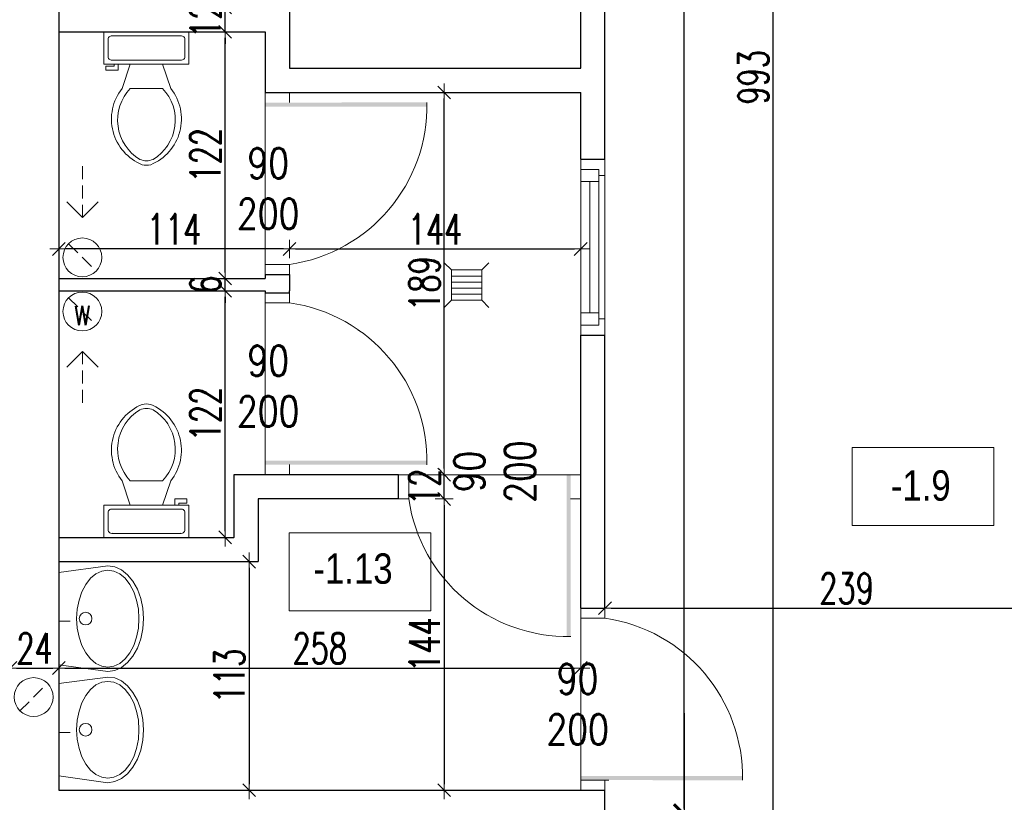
# Model space of a CAD drawing. Header units: millimetres. Extents: x 64838 to 107664, y -36848 to 0.
# Tile 26 of 109: x 70246 to 70733, y -29773 to -29386. Entities that reach past the tile are written whole.
import ezdxf

# ---------------------------------------------------------------- set-up
doc = ezdxf.new("R2010")
doc.units = ezdxf.units.MM
doc.linetypes.add('HIDDEN', pattern=[9.525, 6.35, -3.175])
doc.layers.get('Defpoints').update_dxf_attribs({"color": 30})
for name, color, linetype, lineweight in [('001_Dark_1 10', 7, 'Continuous', 0), ('J opisy', 7, 'Continuous', 9), ('J stolarka_okna', 144, 'Continuous', 0), ('J wymiary', 1, 'Continuous', 9), ('OPIS', 7, 'Continuous', 5), ('sciany', 252, 'Continuous', 30)]:
    doc.layers.add(name, color=color, linetype=linetype, lineweight=lineweight)
doc.styles.add('ADESK2', font='simplex', dxfattribs={"width": 0.7})
doc.styles.add('e-cad_1', font='simplex.shx', dxfattribs={"width": 0.8})
doc.styles.get("Standard").update_dxf_attribs({"font": 'arial.ttf'})
doc.dimstyles.new('1-100', dxfattribs={"dimscale": 1.5, "dimtxt": 10, "dimasz": 2, "dimexe": 1, "dimexo": 1, "dimgap": 1.5, "dimtad": 1, "dimdec": 0, "dimrnd": 0.5, "dimdsep": 46, "dimtxsty": 'ADESK2', "dimblk": 'wymiar', "dimcen": -1, "dimdle": 5, "dimse1": 1, "dimse2": 1, "dimclrd": 256, "dimclre": 256, "dimclrt": 256, "dimadec": 0, "dimazin": 0, "dimtfac": 1, "dimtdec": 0, "dimtix": 1, "dimtmove": 0, "dimatfit": 3, "dimfxl": 20, "dimfxlon": 1, "dimtolj": 1, "dimtzin": 0, "dimarcsym": 0})
doc.dimstyles.new('e-cad_1_100_[cm]', dxfattribs={"dimscale": 10, "dimtxt": 2, "dimasz": 1, "dimexe": 1.25, "dimexo": 0.625, "dimtad": 1, "dimdec": 1, "dimrnd": 0.1, "dimzin": 1, "dimtxsty": 'e-cad_1', "dimblk": 'ARCHTICK', "dimcen": 2.5, "dimdle": 5, "dimclrd": 256, "dimclre": 256, "dimclrt": 7, "dimadec": 0, "dimazin": 0, "dimtfac": 1, "dimtix": 1, "dimtmove": 0, "dimatfit": 3, "dimfxl": 20, "dimfxlon": 1, "dimarcsym": 0})

# ---------------------------------------------------------------- blocks, each defined once
blk = doc.blocks.new('wymiar')
for p, q in [((1.5, 0), (-1.5, 0)), ((1.06, 1.06), (-1.06, -1.06)), ((0, 1.5), (0, -1.5))]:
    blk.add_line(p, q)
blk = doc.blocks.new('*D735')
at = {"layer": 'Defpoints', "color": 0, "ltscale": 4}
for p in [(70241.25, -29707.1), (70265.25, -29707.1), (70265.25, -29707.1)]:
    blk.add_point(p, dxfattribs=at)
at = {"layer": 'J wymiary', "lineweight": -2}
blk.add_line((70244.25, -29707.1), (70262.25, -29707.1), dxfattribs=at)
at = {"layer": 'J wymiary', "lineweight": -2, "ltscale": 4, "xscale": 3, "yscale": 3, "zscale": 3, "rotation": 180}
blk.add_blockref('wymiar', (70241.25, -29707.1), dxfattribs=at)
at = {"layer": 'J wymiary', "lineweight": -2, "ltscale": 4, "xscale": 3, "yscale": 3, "zscale": 3}
blk.add_blockref('wymiar', (70265.25, -29707.1), dxfattribs=at)
at = {"layer": 'J wymiary', "ltscale": 4, "insert": (70253.25, -29697.35), "char_height": 15, "attachment_point": 5, "style": 'ADESK2'}
blk.add_mtext('\\A1;24', dxfattribs=at)
blk = doc.blocks.new('*D736')
at = {"layer": 'Defpoints', "color": 0, "ltscale": 4}
for p in [(70265.25, -29707.1), (70523.25, -29707.1), (70523.25, -29707.1)]:
    blk.add_point(p, dxfattribs=at)
at = {"layer": 'J wymiary', "lineweight": -2}
blk.add_line((70268.25, -29707.1), (70520.25, -29707.1), dxfattribs=at)
at = {"layer": 'J wymiary', "lineweight": -2, "ltscale": 4, "xscale": 3, "yscale": 3, "zscale": 3, "rotation": 180}
blk.add_blockref('wymiar', (70265.25, -29707.1), dxfattribs=at)
at = {"layer": 'J wymiary', "lineweight": -2, "ltscale": 4, "xscale": 3, "yscale": 3, "zscale": 3}
blk.add_blockref('wymiar', (70523.25, -29707.1), dxfattribs=at)
at = {"layer": 'J wymiary', "ltscale": 4, "insert": (70394.25, -29697.35), "char_height": 15, "attachment_point": 5, "style": 'ADESK2'}
blk.add_mtext('\\A1;258', dxfattribs=at)
blk = doc.blocks.new('*D737')
at = {"layer": 'Defpoints', "color": 0, "ltscale": 4}
for p in [(70363.84, -29654.48), (70359.35, -29767.48), (70363.84, -29767.48)]:
    blk.add_point(p, dxfattribs=at)
at = {"layer": 'J wymiary', "lineweight": -2}
blk.add_line((70359.35, -29657.48), (70359.35, -29764.48), dxfattribs=at)
at = {"layer": 'J wymiary', "lineweight": -2, "ltscale": 4, "xscale": 3, "yscale": 3, "zscale": 3}
for p, rotation in [((70359.35, -29654.48), 90), ((70359.35, -29767.48), 270)]:
    blk.add_blockref('wymiar', p, dxfattribs=dict(at, rotation=rotation))
at = {"layer": 'J wymiary', "ltscale": 4, "insert": (70349.6, -29710.98), "char_height": 15, "attachment_point": 5, "rotation": 90, "style": 'ADESK2'}
blk.add_mtext('\\A1;113', dxfattribs=at)
blk = doc.blocks.new('*D738')
at = {"layer": 'Defpoints', "color": 0, "ltscale": 4}
for p in [(70433.25, -29623.48), (70433.25, -29767.48), (70455.78, -29767.48)]:
    blk.add_point(p, dxfattribs=at)
at = {"layer": 'J wymiary', "lineweight": -2}
blk.add_line((70455.78, -29626.48), (70455.78, -29764.48), dxfattribs=at)
at = {"layer": 'J wymiary', "lineweight": -2, "ltscale": 4, "xscale": 3, "yscale": 3, "zscale": 3}
for p, rotation in [((70455.78, -29623.48), 90), ((70455.78, -29767.48), 270)]:
    blk.add_blockref('wymiar', p, dxfattribs=dict(at, rotation=rotation))
at = {"layer": 'J wymiary', "ltscale": 4, "insert": (70446.03, -29695.48), "char_height": 15, "attachment_point": 5, "rotation": 90, "style": 'ADESK2'}
blk.add_mtext('\\A1;144', dxfattribs=at)
blk = doc.blocks.new('*D739')
at = {"layer": 'Defpoints', "color": 0, "ltscale": 4}
for p in [(70433.25, -29611.48), (70455.78, -29611.48), (70433.25, -29623.48)]:
    blk.add_point(p, dxfattribs=at)
at = {"layer": 'J wymiary', "lineweight": -2}
for p, q in [((70455.78, -29608.48), (70455.78, -29605.48)), ((70455.78, -29623.48), (70455.78, -29611.48)), ((70455.78, -29626.48), (70455.78, -29629.48))]:
    blk.add_line(p, q, dxfattribs=at)
at = {"layer": 'J wymiary', "lineweight": -2, "ltscale": 4, "xscale": 3, "yscale": 3, "zscale": 3}
for p, rotation in [((70455.78, -29611.48), 270), ((70455.78, -29623.48), 90)]:
    blk.add_blockref('wymiar', p, dxfattribs=dict(at, rotation=rotation))
at = {"layer": 'J wymiary', "ltscale": 4, "insert": (70446.03, -29617.48), "char_height": 15, "attachment_point": 5, "rotation": 90, "style": 'ADESK2'}
blk.add_mtext('\\A1;12', dxfattribs=at)
blk = doc.blocks.new('*D740')
at = {"layer": 'Defpoints', "color": 0, "ltscale": 4}
for p in [(70433.25, -29422.48), (70455.78, -29422.48), (70433.25, -29611.48)]:
    blk.add_point(p, dxfattribs=at)
at = {"layer": 'J wymiary', "lineweight": -2}
blk.add_line((70455.78, -29608.48), (70455.78, -29425.48), dxfattribs=at)
at = {"layer": 'J wymiary', "lineweight": -2, "ltscale": 4, "xscale": 3, "yscale": 3, "zscale": 3}
for p, rotation in [((70455.78, -29422.48), 90), ((70455.78, -29611.48), 270)]:
    blk.add_blockref('wymiar', p, dxfattribs=dict(at, rotation=rotation))
at = {"layer": 'J wymiary', "ltscale": 4, "insert": (70446.03, -29516.98), "char_height": 15, "attachment_point": 5, "rotation": 90, "style": 'ADESK2'}
blk.add_mtext('\\A1;189', dxfattribs=at)
blk = doc.blocks.new('*D741')
at = {"layer": 'Defpoints', "color": 0, "ltscale": 4}
for p in [(70379.25, -29499.87), (70523.25, -29499.87), (70523.25, -29499.87)]:
    blk.add_point(p, dxfattribs=at)
at = {"layer": 'J wymiary', "lineweight": -2}
blk.add_line((70382.25, -29499.87), (70520.25, -29499.87), dxfattribs=at)
at = {"layer": 'J wymiary', "lineweight": -2, "ltscale": 4, "xscale": 3, "yscale": 3, "zscale": 3, "rotation": 180}
blk.add_blockref('wymiar', (70379.25, -29499.87), dxfattribs=at)
at = {"layer": 'J wymiary', "lineweight": -2, "ltscale": 4, "xscale": 3, "yscale": 3, "zscale": 3}
blk.add_blockref('wymiar', (70523.25, -29499.87), dxfattribs=at)
at = {"layer": 'J wymiary', "ltscale": 4, "insert": (70451.25, -29490.12), "char_height": 15, "attachment_point": 5, "style": 'ADESK2'}
blk.add_mtext('\\A1;144', dxfattribs=at)
blk = doc.blocks.new('*D742')
at = {"layer": 'Defpoints', "color": 0, "ltscale": 4}
for p in [(70265.25, -29499.87), (70265.25, -29512.48), (70379.25, -29512.48)]:
    blk.add_point(p, dxfattribs=at)
at = {"layer": 'J wymiary', "lineweight": -2}
blk.add_line((70376.25, -29499.87), (70268.25, -29499.87), dxfattribs=at)
at = {"layer": 'J wymiary', "lineweight": -2, "ltscale": 4, "xscale": 3, "yscale": 3, "zscale": 3, "rotation": 180}
blk.add_blockref('wymiar', (70265.25, -29499.87), dxfattribs=at)
at = {"layer": 'J wymiary', "lineweight": -2, "ltscale": 4, "xscale": 3, "yscale": 3, "zscale": 3}
blk.add_blockref('wymiar', (70379.25, -29499.87), dxfattribs=at)
at = {"layer": 'J wymiary', "ltscale": 4, "insert": (70322.25, -29490.12), "char_height": 15, "attachment_point": 5, "style": 'ADESK2'}
blk.add_mtext('\\A1;114', dxfattribs=at)
blk = doc.blocks.new('*D743')
at = {"layer": 'Defpoints', "color": 0, "ltscale": 4}
for p in [(70347.48, -29520.48), (70351.84, -29520.48), (70351.84, -29642.48)]:
    blk.add_point(p, dxfattribs=at)
at = {"layer": 'J wymiary', "lineweight": -2}
blk.add_line((70347.48, -29639.48), (70347.48, -29523.48), dxfattribs=at)
at = {"layer": 'J wymiary', "lineweight": -2, "ltscale": 4, "xscale": 3, "yscale": 3, "zscale": 3}
for p, rotation in [((70347.48, -29520.48), 90), ((70347.48, -29642.48), 270)]:
    blk.add_blockref('wymiar', p, dxfattribs=dict(at, rotation=rotation))
at = {"layer": 'J wymiary', "ltscale": 4, "insert": (70337.73, -29581.48), "char_height": 15, "attachment_point": 5, "rotation": 90, "style": 'ADESK2'}
blk.add_mtext('\\A1;122', dxfattribs=at)
blk = doc.blocks.new('*D744')
at = {"layer": 'Defpoints', "color": 0, "ltscale": 4}
for p in [(70347.48, -29514.48), (70347.48, -29514.48), (70347.48, -29520.48)]:
    blk.add_point(p, dxfattribs=at)
at = {"layer": 'J wymiary', "lineweight": -2}
for p, q in [((70347.48, -29511.48), (70347.48, -29508.48)), ((70347.48, -29520.48), (70347.48, -29514.48)), ((70347.48, -29523.48), (70347.48, -29526.48))]:
    blk.add_line(p, q, dxfattribs=at)
at = {"layer": 'J wymiary', "lineweight": -2, "ltscale": 4, "xscale": 3, "yscale": 3, "zscale": 3}
for p, rotation in [((70347.48, -29514.48), 270), ((70347.48, -29520.48), 90)]:
    blk.add_blockref('wymiar', p, dxfattribs=dict(at, rotation=rotation))
at = {"layer": 'J wymiary', "ltscale": 4, "insert": (70337.73, -29517.48), "char_height": 15, "attachment_point": 5, "rotation": 90, "style": 'ADESK2'}
blk.add_mtext('\\A1;6', dxfattribs=at)
blk = doc.blocks.new('*D745')
at = {"layer": 'Defpoints', "color": 0, "ltscale": 4}
for p in [(70347.48, -29392.48), (70347.48, -29392.48), (70347.48, -29514.48)]:
    blk.add_point(p, dxfattribs=at)
at = {"layer": 'J wymiary', "lineweight": -2}
blk.add_line((70347.48, -29511.48), (70347.48, -29395.48), dxfattribs=at)
at = {"layer": 'J wymiary', "lineweight": -2, "ltscale": 4, "xscale": 3, "yscale": 3, "zscale": 3}
for p, rotation in [((70347.48, -29392.48), 90), ((70347.48, -29514.48), 270)]:
    blk.add_blockref('wymiar', p, dxfattribs=dict(at, rotation=rotation))
at = {"layer": 'J wymiary', "ltscale": 4, "insert": (70337.73, -29453.48), "char_height": 15, "attachment_point": 5, "rotation": 90, "style": 'ADESK2'}
blk.add_mtext('\\A1;122', dxfattribs=at)
blk = doc.blocks.new('*D746')
at = {"layer": 'Defpoints', "color": 0, "ltscale": 4}
for p in [(70347.48, -29380.48), (70347.48, -29380.48), (70347.48, -29392.48)]:
    blk.add_point(p, dxfattribs=at)
at = {"layer": 'J wymiary', "lineweight": -2}
for p, q in [((70347.48, -29377.48), (70347.48, -29374.48)), ((70347.48, -29392.48), (70347.48, -29380.48)), ((70347.48, -29395.48), (70347.48, -29398.48))]:
    blk.add_line(p, q, dxfattribs=at)
at = {"layer": 'J wymiary', "lineweight": -2, "ltscale": 4, "xscale": 3, "yscale": 3, "zscale": 3}
for p, rotation in [((70347.48, -29380.48), 270), ((70347.48, -29392.48), 90)]:
    blk.add_blockref('wymiar', p, dxfattribs=dict(at, rotation=rotation))
at = {"layer": 'J wymiary', "ltscale": 4, "insert": (70337.73, -29386.48), "char_height": 15, "attachment_point": 5, "rotation": 90, "style": 'ADESK2'}
blk.add_mtext('\\A1;12', dxfattribs=at)
blk = doc.blocks.new('*D754')
at = {"layer": 'Defpoints', "color": 0, "ltscale": 4}
for p in [(70535.25, -29677.48), (70774.23, -29677.48), (70774.23, -29677.48)]:
    blk.add_point(p, dxfattribs=at)
at = {"layer": 'J wymiary', "lineweight": -2}
blk.add_line((70538.25, -29677.48), (70771.23, -29677.48), dxfattribs=at)
at = {"layer": 'J wymiary', "lineweight": -2, "ltscale": 4, "xscale": 3, "yscale": 3, "zscale": 3, "rotation": 180}
blk.add_blockref('wymiar', (70535.25, -29677.48), dxfattribs=at)
at = {"layer": 'J wymiary', "lineweight": -2, "ltscale": 4, "xscale": 3, "yscale": 3, "zscale": 3}
blk.add_blockref('wymiar', (70774.23, -29677.48), dxfattribs=at)
at = {"layer": 'J wymiary', "ltscale": 4, "insert": (70654.74, -29667.73), "char_height": 15, "attachment_point": 5, "style": 'ADESK2'}
blk.add_mtext('\\A1;239', dxfattribs=at)
blk = doc.blocks.new('_ArchTick')
at = {"color": 0, "linetype": 'ByBlock', "const_width": 0.15}
blk.add_lwpolyline([(-0.5, -0.5), (0.5, 0.5)], dxfattribs=at)
blk = doc.blocks.new('*D755')
at = {"layer": 'Defpoints', "color": 0, "ltscale": 4}
for p in [(70535.25, -29779.48), (70535.25, -29911.48), (70574.34, -29911.48)]:
    blk.add_point(p, dxfattribs=at)
at = {"layer": 'J wymiary', "lineweight": -2, "ltscale": 4}
for p, q in [((70574.34, -29729.48), (70574.34, -29961.48)), ((70541.5, -29779.48), (70586.84, -29779.48)), ((70541.5, -29911.48), (70586.84, -29911.48))]:
    blk.add_line(p, q, dxfattribs=at)
at = {"layer": 'J wymiary', "lineweight": -2, "ltscale": 4, "xscale": 10, "yscale": 10, "zscale": 10}
for p, rotation in [((70574.34, -29779.48), 90), ((70574.34, -29911.48), 270)]:
    blk.add_blockref('_ArchTick', p, dxfattribs=dict(at, rotation=rotation))
at = {"layer": 'J wymiary', "color": 7, "ltscale": 4, "insert": (70556.19, -29845.48), "char_height": 20, "attachment_point": 5, "rotation": 90, "style": 'e-cad_1'}
blk.add_mtext('132,0', dxfattribs=at)
blk = doc.blocks.new('*D756')
at = {"layer": 'Defpoints', "color": 0, "ltscale": 4}
for p in [(70535.25, -28918.48), (70574.34, -28918.48), (70535.25, -29779.48)]:
    blk.add_point(p, dxfattribs=at)
at = {"layer": 'J wymiary', "lineweight": -2}
blk.add_line((70574.34, -29776.48), (70574.34, -28921.48), dxfattribs=at)
at = {"layer": 'J wymiary', "lineweight": -2, "ltscale": 4, "xscale": 3, "yscale": 3, "zscale": 3}
for p, rotation in [((70574.34, -28918.48), 90), ((70574.34, -29779.48), 270)]:
    blk.add_blockref('wymiar', p, dxfattribs=dict(at, rotation=rotation))
at = {"layer": 'J wymiary', "ltscale": 4, "insert": (70564.59, -29348.98), "char_height": 15, "attachment_point": 5, "rotation": 90, "style": 'ADESK2'}
blk.add_mtext('\\A1;861', dxfattribs=at)
blk = doc.blocks.new('*D757')
at = {"layer": 'Defpoints', "color": 0, "ltscale": 4}
for p in [(70618.4, -28918.48), (70649.23, -28918.48), (70649.23, -29911.48)]:
    blk.add_point(p, dxfattribs=at)
at = {"layer": 'J wymiary', "lineweight": -2}
blk.add_line((70618.4, -29908.48), (70618.4, -28921.48), dxfattribs=at)
at = {"layer": 'J wymiary', "lineweight": -2, "ltscale": 4, "xscale": 3, "yscale": 3, "zscale": 3}
for p, rotation in [((70618.4, -28918.48), 90), ((70618.4, -29911.48), 270)]:
    blk.add_blockref('wymiar', p, dxfattribs=dict(at, rotation=rotation))
at = {"layer": 'J wymiary', "ltscale": 4, "insert": (70608.65, -29414.98), "char_height": 15, "attachment_point": 5, "rotation": 90, "style": 'ADESK2'}
blk.add_mtext('\\A1;993', dxfattribs=at)
blk = doc.blocks.new('Toaleta - góra')
for p, q in [((9.5, -6), (9.5, -2)), ((-10, -8.5), (-8, -8.5)), ((-10, -9.5), (-10, -8.5)), ((-7, -9.5), (-10, -9.5)), ((-8, -8.5), (-8, -8)), ((-7, -8), (-7, -9.5)), ((-4, -8), (-6, -14)), ((4, -8), (6, -14)), ((4, -14), (-4, -14))]:
    blk.add_line(p, q)
blk.add_lwpolyline([(10.5, -8), (10.5, 0), (-10.5, 0), (-10.5, -8)], close=True)
for points in [[(-9.5, -2), (-9.5, -6)], [(8.5, -1), (-8.5, -1)], [(-8.5, -7), (8.5, -7)]]:
    blk.add_lwpolyline(points)
for centre, radius, start, end in [((-8.62, -1.88), 0.884, 81.8699, 188.1301), ((8.62, -1.88), 0.884, 351.8699, 98.1301), ((-8.62, -6.12), 0.884, 171.8699, 278.1301), ((8.62, -6.12), 0.884, 261.8699, 8.1301), ((3.52, -21.58), 12.17, 141.4691, 247.9714), ((4.2, -21.82), 11.33, 136.3677, 238.9468), ((-3.52, -21.58), 12.17, 292.0284, 38.5307), ((-4.2, -21.82), 11.33, 301.053, 43.6321), ((0, -27.88), 4, 245.7318, 294.2682), ((0, -29), 4, 254.8605, 285.1395)]:
    blk.add_arc(centre, radius, start, end)
blk = doc.blocks.new('LAV_FLAT_BACK-OVAL_49')
at = {"layer": 'J opisy', "color": 0, "linetype": 'Continuous'}
for p, q in [((-0.2181, 0.2314), (-0.2502, 0)), ((0.2181, 0.2314), (-0.2181, 0.2314)), ((-0.218, 0.2311), (-0.2181, 0.2311)), ((0.2181, 0.2311), (0.218, 0.2311)), ((0.2496, 0), (0.2181, 0.2314)), ((-0.0878, 0.1362), (-0.0447, 0.1446)), ((-0.0447, 0.1446), (0, 0.1474)), ((0, 0.1474), (0.0447, 0.1446)), ((0.0447, 0.1446), (0.0878, 0.1362)), ((-0.1907, 0.0819), (-0.1622, 0.1042)), ((-0.1622, 0.1042), (-0.1274, 0.1226)), ((-0.1274, 0.1226), (-0.0878, 0.1362)), ((0.0878, 0.1362), (0.1274, 0.1226)), ((0.1274, 0.1226), (0.1622, 0.1042)), ((0.1622, 0.1042), (0.1907, 0.0819)), ((-0.2249, 0.0288), (-0.2119, 0.0564)), ((-0.2119, 0.0564), (-0.1907, 0.0819)), ((0.1907, 0.0819), (0.2119, 0.0564)), ((0.2119, 0.0564), (0.2249, 0.0288)), ((-0.2293, 0), (-0.2249, 0.0288)), ((0.2249, 0.0288), (0.2288, 0)), ((0.2288, 0), (0.2249, -0.0288)), ((0.2454, -0.0329), (0.2496, 0)), ((-0.2502, 0), (-0.2454, -0.0329)), ((-0.2454, -0.0329), (-0.2311, -0.0645)), ((-0.2249, -0.0288), (-0.2293, 0)), ((-0.2119, -0.0564), (-0.2249, -0.0288)), ((0.2249, -0.0288), (0.2119, -0.0564)), ((0.2311, -0.0645), (0.2454, -0.0329)), ((-0.2311, -0.0645), (-0.208, -0.0936)), ((-0.1907, -0.0819), (-0.2119, -0.0564)), ((-0.1622, -0.1042), (-0.1907, -0.0819)), ((0.1907, -0.0819), (0.1622, -0.1042)), ((0.2119, -0.0564), (0.1907, -0.0819)), ((0.208, -0.0936), (0.2311, -0.0645)), ((-0.208, -0.0936), (-0.1769, -0.1191)), ((-0.1769, -0.1191), (-0.139, -0.1401)), ((-0.1274, -0.1226), (-0.1622, -0.1042)), ((-0.0878, -0.1362), (-0.1274, -0.1226)), ((-0.0447, -0.1446), (-0.0878, -0.1362)), ((0.0878, -0.1362), (0.0447, -0.1446)), ((0.1274, -0.1226), (0.0878, -0.1362)), ((0.1622, -0.1042), (0.1274, -0.1226)), ((0.139, -0.1401), (0.1769, -0.1191)), ((0.1769, -0.1191), (0.208, -0.0936)), ((-0.139, -0.1401), (-0.0957, -0.1556)), ((-0.0957, -0.1556), (-0.0488, -0.1652)), ((-0.0488, -0.1652), (0, -0.1685)), ((0, -0.1474), (-0.0447, -0.1446)), ((0.0447, -0.1446), (0, -0.1474)), ((0, -0.1685), (0.0488, -0.1652)), ((0.0488, -0.1652), (0.0957, -0.1556)), ((0.0957, -0.1556), (0.139, -0.1401))]:
    blk.add_line(p, q, dxfattribs=at)
blk.add_circle((0, 0.105), 0.03, dxfattribs=at)
blk = doc.blocks.new('*D849')
at = {"layer": 'Defpoints', "color": 0, "ltscale": 4}
for p in [(69857.23, -27348.12), (69857.23, -27811.48), (70827.23, -29537.48)]:
    blk.add_point(p, dxfattribs=at)
at = {"layer": 'J wymiary', "lineweight": -2}
blk.add_line((70824.23, -27348.12), (69860.23, -27348.12), dxfattribs=at)
at = {"layer": 'J wymiary', "lineweight": -2, "ltscale": 4, "xscale": 3, "yscale": 3, "zscale": 3, "rotation": 180}
blk.add_blockref('wymiar', (69857.23, -27348.12), dxfattribs=at)
at = {"layer": 'J wymiary', "lineweight": -2, "ltscale": 4, "xscale": 3, "yscale": 3, "zscale": 3}
blk.add_blockref('wymiar', (70827.23, -27348.12), dxfattribs=at)
at = {"layer": 'J wymiary', "ltscale": 4, "insert": (70342.23, -27338.37), "char_height": 15, "attachment_point": 5, "style": 'ADESK2'}
blk.add_mtext('\\A1;970', dxfattribs=at)
blk = doc.blocks.new('*D851')
at = {"layer": 'Defpoints', "color": 0, "ltscale": 4}
for p in [(72100.23, -27218.89), (68355.23, -29409.95), (72100.23, -29537.48)]:
    blk.add_point(p, dxfattribs=at)
at = {"layer": 'J wymiary', "lineweight": -2}
blk.add_line((68358.23, -27218.89), (72097.23, -27218.89), dxfattribs=at)
at = {"layer": 'J wymiary', "lineweight": -2, "ltscale": 4, "xscale": 3, "yscale": 3, "zscale": 3, "rotation": 180}
blk.add_blockref('wymiar', (68355.23, -27218.89), dxfattribs=at)
at = {"layer": 'J wymiary', "lineweight": -2, "ltscale": 4, "xscale": 3, "yscale": 3, "zscale": 3}
blk.add_blockref('wymiar', (72100.23, -27218.89), dxfattribs=at)
at = {"layer": 'J wymiary', "ltscale": 4, "insert": (70227.73, -27209.14), "char_height": 15, "attachment_point": 5, "style": 'ADESK2'}
blk.add_mtext('\\A1;3745', dxfattribs=at)

msp = doc.modelspace()

# ---------------------------------------------------------------- linework, layer by layer
at = {"layer": '001_Dark_1 10'}
msp.add_line((70265.25, -29659.87), (70265.25, -29708.08), dxfattribs=at)
at = {"layer": 'J opisy', "linetype": 'HIDDEN'}
for p, q in [((70276.88, -29484.35), (70276.88, -29458.68)), ((70270.07, -29497.25), (70283.69, -29510.81)), ((70270.07, -29524.01), (70283.69, -29537.57)), ((70276.88, -29550.48), (70276.88, -29576.14)), ((70246.01, -29728.24), (70259.57, -29714.63))]:
    msp.add_line(p, q, dxfattribs=at)
at = {"layer": 'J opisy'}
for p, q in [((70342.25, -29467.48), (70392.25, -29467.48)), ((70276.88, -29484.35), (70269.12, -29476.55)), ((70276.88, -29484.35), (70284.64, -29476.55)), ((70455.78, -29506.69), (70459.32, -29510.23)), ((70459.32, -29510.23), (70474.32, -29510.23)), ((70459.32, -29525.23), (70459.32, -29510.23)), ((70474.32, -29510.23), (70477.85, -29506.69)), ((70474.32, -29510.23), (70474.32, -29525.23)), ((70459.32, -29513.23), (70474.32, -29513.23)), ((70459.32, -29516.23), (70474.32, -29516.23)), ((70459.32, -29519.23), (70474.32, -29519.23)), ((70455.78, -29528.76), (70459.32, -29525.23)), ((70459.32, -29522.23), (70474.32, -29522.23)), ((70474.32, -29525.23), (70459.32, -29525.23)), ((70474.32, -29525.23), (70477.85, -29528.76)), ((70276.88, -29550.48), (70269.12, -29558.27)), ((70276.88, -29550.48), (70284.64, -29558.27)), ((70342.25, -29566.48), (70392.25, -29566.48)), ((70478.25, -29636.47), (70478.25, -29586.47)), ((70548.25, -29722.48), (70498.25, -29722.48))]:
    msp.add_line(p, q, dxfattribs=at)
for centre in [(70276.88, -29504.03), (70276.88, -29530.79), (70252.79, -29721.44)]:
    msp.add_circle(centre, 9.61, dxfattribs=at)
at = {"layer": 'J stolarka_okna'}
for p, q in [((70367.25, -29427.48), (70367.25, -29422.48)), ((70379.25, -29422.48), (70379.25, -29427.48)), ((70523.25, -29455.48), (70523.25, -29542.48)), ((70535.25, -29455.48), (70535.25, -29542.48)), ((70523.25, -29460.48), (70529.25, -29460.48)), ((70529.25, -29460.48), (70532.25, -29460.48)), ((70532.25, -29460.48), (70532.25, -29466.48)), ((70523.25, -29466.48), (70532.25, -29466.48)), ((70527.75, -29466.48), (70527.75, -29531.48)), ((70532.25, -29463.48), (70535.25, -29463.48)), ((70532.25, -29531.48), (70532.25, -29466.48)), ((70367.25, -29507.48), (70379.25, -29507.48)), ((70367.25, -29512.48), (70367.25, -29507.48)), ((70379.25, -29507.48), (70379.25, -29512.48)), ((70367.25, -29521.48), (70367.25, -29526.48)), ((70379.25, -29521.48), (70379.25, -29526.48)), ((70367.25, -29526.48), (70379.25, -29526.48)), ((70523.25, -29531.48), (70532.25, -29531.48)), ((70532.25, -29537.48), (70532.25, -29531.48)), ((70532.25, -29534.48), (70535.25, -29534.48)), ((70523.25, -29537.48), (70529.25, -29537.48)), ((70529.25, -29537.48), (70532.25, -29537.48)), ((70367.25, -29606.48), (70367.25, -29611.48)), ((70379.25, -29611.48), (70379.25, -29606.48)), ((70433.25, -29611.48), (70438.25, -29611.48)), ((70438.25, -29611.48), (70438.25, -29623.48)), ((70518.25, -29611.48), (70523.25, -29611.48)), ((70438.25, -29623.48), (70433.25, -29623.48)), ((70523.25, -29623.48), (70518.25, -29623.48)), ((70523.25, -29677.48), (70523.25, -29682.48)), ((70535.25, -29682.48), (70535.25, -29677.48)), ((70523.25, -29682.48), (70535.25, -29682.48)), ((70537.25, -29762.48), (70523.25, -29762.48)), ((70523.25, -29762.48), (70523.25, -29767.48)), ((70535.25, -29767.48), (70535.25, -29762.48))]:
    msp.add_line(p, q, dxfattribs=at)
for points in [[(70447.24, -29429.49), (70447.23, -29427.37), (70367.25, -29429.48), (70367.25, -29427.48)], [(70447.23, -29604.46), (70447.23, -29606.59), (70367.25, -29604.48), (70367.25, -29606.48)], [(70516.24, -29691.46), (70518.36, -29691.46), (70516.25, -29611.48), (70518.25, -29611.48)], [(70603.24, -29760.46), (70603.23, -29762.59), (70523.25, -29760.48), (70523.25, -29762.48)]]:
    msp.add_solid(points, dxfattribs=at)
at = {"layer": 'J wymiary', "ltscale": 4}
for p, q in [((70270.8, -29683.97), (70265.25, -29683.97)), ((70270.8, -29738.91), (70265.25, -29738.91))]:
    msp.add_line(p, q, dxfattribs=at)
at = {"layer": 'OPIS'}
for points in [[(70727.52, -29636.55), (70657.53, -29636.55), (70657.53, -29597.97), (70727.52, -29597.97)], [(70449.17, -29678.85), (70379.18, -29678.85), (70379.18, -29640.27), (70449.17, -29640.27)]]:
    msp.add_lwpolyline(points, close=True, dxfattribs=at)
at = {"layer": 'sciany'}
for p, q in [((70535.25, -29410.48), (70535.25, -29113.48)), ((70265.25, -29125.48), (70265.25, -29767.48)), ((70523.25, -29410.48), (70523.25, -29125.48)), ((70379.25, -29380.48), (70379.25, -29410.48)), ((70265.25, -29392.48), (70367.25, -29392.48)), ((70367.25, -29392.48), (70367.25, -29422.48)), ((70379.25, -29410.48), (70523.25, -29410.48)), ((70535.25, -29455.48), (70535.25, -29410.48)), ((70367.25, -29422.48), (70523.25, -29422.48)), ((70523.25, -29455.48), (70523.25, -29422.48)), ((70523.25, -29455.48), (70535.25, -29455.48)), ((70265.25, -29514.48), (70367.25, -29514.48)), ((70367.25, -29512.48), (70367.25, -29514.48)), ((70367.25, -29512.48), (70379.25, -29512.48)), ((70379.25, -29512.48), (70379.25, -29514.48)), ((70379.25, -29514.48), (70379.25, -29520.48)), ((70265.25, -29520.48), (70367.25, -29520.48)), ((70367.25, -29520.48), (70367.25, -29521.48)), ((70379.25, -29521.48), (70379.25, -29520.48)), ((70367.25, -29521.48), (70379.25, -29521.48)), ((70523.25, -29623.48), (70523.25, -29542.48)), ((70523.25, -29542.48), (70535.25, -29542.48)), ((70535.25, -29677.48), (70535.25, -29542.48)), ((70433.25, -29611.48), (70351.84, -29611.48)), ((70351.84, -29611.48), (70351.84, -29642.48)), ((70433.25, -29623.48), (70433.25, -29611.48)), ((70433.25, -29623.48), (70363.84, -29623.48)), ((70363.84, -29623.48), (70363.84, -29654.48)), ((70523.25, -29677.48), (70523.25, -29623.48)), ((70265.25, -29642.48), (70351.84, -29642.48)), ((70265.25, -29654.48), (70363.84, -29654.48)), ((70523.25, -29677.48), (70535.25, -29677.48)), ((70265.25, -29767.48), (70523.25, -29767.48)), ((70523.25, -29767.48), (70535.25, -29767.48)), ((70535.25, -29779.48), (70535.25, -29767.48))]:
    msp.add_line(p, q, dxfattribs=at)

# ---------------------------------------------------------------- block references
at = {"layer": 'J opisy', "xscale": 104.5439999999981, "yscale": 104.5440000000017, "zscale": 104.544, "rotation": 89.999999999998}
for p in [(70289.45, -29682.66), (70289.45, -29737.61)]:
    msp.add_blockref('LAV_FLAT_BACK-OVAL_49', p, dxfattribs=at)

# ---------------------------------------------------------------- texts
at = {"layer": 'J opisy', "insert": (70276.74, -29532.72), "char_height": 9.6079, "width": 19.3478, "attachment_point": 5, "line_spacing_factor": 0.771429}
msp.add_mtext('\\pxsm1;{\\Fsimplex|c238;\\W0.8;W}', dxfattribs=at)
at = {"layer": 'OPIS', "char_height": 15, "width": 48.75, "attachment_point": 5, "line_spacing_factor": 0.857143}
for s, insert in [('{\\fArial Narrow|b0|i0|c238|p34;-1.9}', (70691.4, -29616.91)), ('{\\fArial Narrow|b0|i0|c238|p34;-1.13}', (70410.69, -29658))]:
    msp.add_mtext(s, dxfattribs=dict(at, insert=insert))

# ---------------------------------------------------------------- dimensions: what is measured, and where the dimension line sits
at = {"layer": 'J wymiary'}
for base, p1, p2, picture, middle in [((70618.4, -28918.48), (70649.23, -29911.48), (70649.23, -28918.48), '*D757', (70608.65, -29414.98)), ((70347.48, -29380.48), (70347.48, -29392.48), (70347.48, -29380.48), '*D746', (70337.73, -29386.48)), ((70347.48, -29514.48), (70347.48, -29520.48), (70347.48, -29514.48), '*D744', (70337.73, -29517.48)), ((70359.35, -29767.48), (70363.84, -29654.48), (70363.84, -29767.48), '*D737', (70349.6, -29710.98))]:
    dim = msp.add_linear_dim(base=base, p1=p1, p2=p2, angle=90, dimstyle='1-100', dxfattribs=at)
    dim.commit()
    dim.dimension.update_dxf_attribs({"geometry": picture, "text_midpoint": middle})
for base, p1, p2, picture, middle in [((70774.23, -29677.48), (70535.25, -29677.48), (70774.23, -29677.48), '*D754', (70654.74, -29667.73)), ((70265.25, -29707.1), (70241.25, -29707.1), (70265.25, -29707.1), '*D735', (70253.25, -29697.35))]:
    dim = msp.add_linear_dim(base=base, p1=p1, p2=p2, dimstyle='1-100', dxfattribs=at)
    dim.commit()
    dim.dimension.update_dxf_attribs({"geometry": picture, "text_midpoint": middle})

# ---------------------------------------------------------------- next in the draw order: texts
at = {"layer": 'J opisy', "char_height": 15, "width": 85.2264, "attachment_point": 5, "line_spacing_factor": 0.771429, "bg_fill": 2}
for insert, rotation in [((70368.76, -29469.95), 0.0045), ((70368.76, -29567.66), 359.9955), ((70480.73, -29609.96), 90.0045), ((70521.74, -29724.95), 359.9955)]:
    msp.add_mtext('\\pxsm1;{\\Fsimplex|c238;\\W0.8;90\\P200}', dxfattribs=dict(at, insert=insert, rotation=rotation))

# ---------------------------------------------------------------- next in the draw order: linework, layer by layer
at = {"layer": 'J stolarka_okna'}
for p, q in [((70367.25, -29427.48), (70367.25, -29507.48)), ((70367.25, -29606.48), (70367.25, -29526.48)), ((70518.25, -29611.48), (70438.25, -29611.48)), ((70523.25, -29762.48), (70523.25, -29682.48))]:
    msp.add_line(p, q, dxfattribs=at)
for centre, start, end in [((70368.08, -29429.1), 278.1118, 1.2549), ((70368.08, -29604.86), 358.7451, 81.8882), ((70516.63, -29612.31), 188.1118, 271.2549), ((70524.08, -29760.86), 358.7451, 81.8882)]:
    msp.add_arc(centre, 79.17, start, end, dxfattribs=at)

# ---------------------------------------------------------------- next in the draw order: block references
at = {"layer": 'J opisy', "xscale": 2, "yscale": 2, "zscale": 2}
msp.add_blockref('Toaleta - góra', (70308.55, -29392.48), dxfattribs=at)
at = {"layer": 'J opisy', "xscale": 2, "yscale": 2, "zscale": 2, "rotation": 180}
msp.add_blockref('Toaleta - góra', (70308.55, -29642.48), dxfattribs=at)

# ---------------------------------------------------------------- next in the draw order: dimensions: what is measured, and where the dimension line sits
at = {"layer": 'J wymiary'}
for base, p1, p2, picture, middle in [((72100.23, -27218.89), (68355.23, -29409.95), (72100.23, -29537.48), '*D851', (70227.73, -27209.14)), ((69857.23, -27348.12), (70827.23, -29537.48), (69857.23, -27811.48), '*D849', (70342.23, -27338.37))]:
    dim = msp.add_linear_dim(base=base, p1=p1, p2=p2, dimstyle='1-100', override={"dimblk": 'wymiar'}, dxfattribs=at)
    dim.commit()
    dim.dimension.update_dxf_attribs({"geometry": picture, "text_midpoint": middle})
for base, p1, p2, picture, middle in [((70574.34, -28918.48), (70535.25, -29779.48), (70535.25, -28918.48), '*D756', (70564.59, -29348.98)), ((70347.48, -29392.48), (70347.48, -29514.48), (70347.48, -29392.48), '*D745', (70337.73, -29453.48)), ((70455.78, -29422.48), (70433.25, -29611.48), (70433.25, -29422.48), '*D740', (70446.03, -29516.98)), ((70347.48, -29520.48), (70351.84, -29642.48), (70351.84, -29520.48), '*D743', (70337.73, -29581.48)), ((70455.78, -29611.48), (70433.25, -29623.48), (70433.25, -29611.48), '*D739', (70446.03, -29617.48)), ((70455.78, -29767.48), (70433.25, -29623.48), (70433.25, -29767.48), '*D738', (70446.03, -29695.48))]:
    dim = msp.add_linear_dim(base=base, p1=p1, p2=p2, angle=90, dimstyle='1-100', dxfattribs=at)
    dim.commit()
    dim.dimension.update_dxf_attribs({"geometry": picture, "text_midpoint": middle})
for base, p1, p2, picture, middle in [((70265.25, -29499.87), (70379.25, -29512.48), (70265.25, -29512.48), '*D742', (70322.25, -29490.12)), ((70523.25, -29499.87), (70379.25, -29499.87), (70523.25, -29499.87), '*D741', (70451.25, -29490.12)), ((70523.25, -29707.1), (70265.25, -29707.1), (70523.25, -29707.1), '*D736', (70394.25, -29697.35))]:
    dim = msp.add_linear_dim(base=base, p1=p1, p2=p2, dimstyle='1-100', dxfattribs=at)
    dim.commit()
    dim.dimension.update_dxf_attribs({"geometry": picture, "text_midpoint": middle})
at = {"layer": 'J wymiary', "ltscale": 4}
dim = msp.add_linear_dim(base=(70574.34, -29911.48), p1=(70535.25, -29779.48), p2=(70535.25, -29911.48), angle=90, dimstyle='e-cad_1_100_[cm]', dxfattribs=at)
dim.commit()
dim.dimension.update_dxf_attribs({"geometry": '*D755', "text_midpoint": (70556.19, -29845.48)})

doc.saveas('drawing.dxf')
